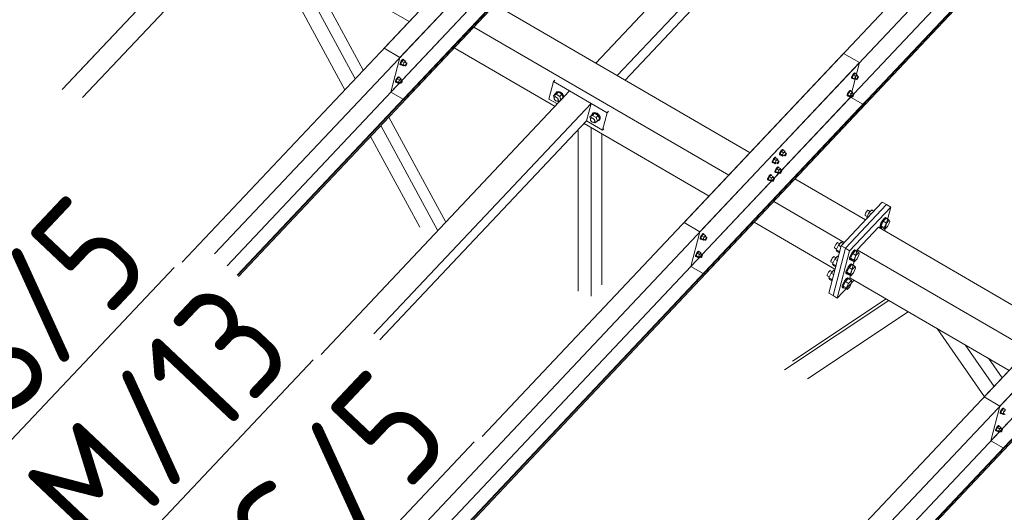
# Model space of a CAD drawing. Header units: millimetres. Extents: x -681 to 506, y -45 to 794.
# Tile 157 of 256: x -126 to -83, y 565 to 586. Entities that reach past the tile are written whole.
import ezdxf

# ---------------------------------------------------------------- set-up
doc = ezdxf.new("R2010")
doc.units = ezdxf.units.MM
doc.header["$LTSCALE"] = 0.6
doc.linetypes.add('XKITLINE00', pattern=[0])
for name, color, linetype, lineweight in [('Bolt', 7, 'Continuous', 0), ('Part', 2, 'Continuous', 0), ('PartMark', 3, 'Continuous', 0)]:
    doc.layers.add(name, color=color, linetype=linetype, lineweight=lineweight)
doc.styles.add('ISOCPEUR', font='ISOCPEUR.TTF')

msp = doc.modelspace()

# ---------------------------------------------------------------- linework, layer by layer
at = {"layer": 'Bolt', "color": 3, "linetype": 'XKITLINE00', "lineweight": 0}
for p, q in [((-109.613, 584.157), (-109.61, 584.193)), ((-109.613, 584.157), (-109.589, 584.144)), ((-109.589, 584.248), (-109.61, 584.193)), ((-109.555, 584.308), (-109.589, 584.248)), ((-109.589, 584.144), (-109.587, 584.179)), ((-109.573, 584.137), (-109.589, 584.144)), ((-109.587, 584.179), (-109.566, 584.234)), ((-109.53, 584.291), (-109.581, 584.185)), ((-109.488, 584.131), (-109.581, 584.185)), ((-109.581, 584.185), (-109.568, 584.147)), ((-109.563, 584.144), (-109.573, 584.137)), ((-109.568, 584.147), (-109.475, 584.093)), ((-109.566, 584.234), (-109.532, 584.294)), ((-109.517, 584.357), (-109.555, 584.308)), ((-109.532, 584.294), (-109.494, 584.343)), ((-109.467, 584.358), (-109.53, 584.291)), ((-109.437, 584.237), (-109.53, 584.291)), ((-109.486, 584.381), (-109.517, 584.357)), ((-109.494, 584.343), (-109.462, 584.368)), ((-109.488, 584.131), (-109.437, 584.237)), ((-109.488, 584.131), (-109.475, 584.093)), ((-109.469, 584.375), (-109.486, 584.381)), ((-109.475, 584.093), (-109.439, 584.131)), ((-109.469, 584.375), (-109.446, 584.361)), ((-109.467, 584.358), (-109.374, 584.304)), ((-109.462, 584.368), (-109.446, 584.361)), ((-109.46, 584.144), (-109.386, 584.101)), ((-109.446, 584.361), (-109.447, 584.346)), ((-109.374, 584.304), (-109.437, 584.237)), ((-109.389, 584.253), (-109.314, 584.21)), ((-109.386, 584.101), (-109.385, 584.119)), ((-109.378, 584.098), (-109.386, 584.101)), ((-109.385, 584.119), (-109.374, 584.146)), ((-109.362, 584.11), (-109.378, 584.098)), ((-109.361, 584.265), (-109.374, 584.304)), ((-109.374, 584.146), (-109.357, 584.176)), ((-109.372, 584.243), (-109.361, 584.265)), ((-109.343, 584.134), (-109.362, 584.11)), ((-109.357, 584.176), (-109.338, 584.201)), ((-109.326, 584.164), (-109.343, 584.134)), ((-109.338, 584.201), (-109.323, 584.213)), ((-109.316, 584.192), (-109.326, 584.164)), ((-109.323, 584.213), (-109.314, 584.21)), ((-109.314, 584.21), (-109.316, 584.192)), ((-109.715, 583.601), (-109.752, 583.552)), ((-109.729, 583.539), (-109.691, 583.587)), ((-109.665, 583.602), (-109.728, 583.535)), ((-109.683, 583.625), (-109.715, 583.601)), ((-109.691, 583.587), (-109.66, 583.612)), ((-109.666, 583.619), (-109.683, 583.625)), ((-109.666, 583.619), (-109.643, 583.606)), ((-109.665, 583.602), (-109.572, 583.548)), ((-109.66, 583.612), (-109.643, 583.606)), ((-109.643, 583.606), (-109.644, 583.59)), ((-90.033, 583.566), (-90.031, 583.602)), ((-90.033, 583.566), (-90.01, 583.553)), ((-90.01, 583.657), (-90.031, 583.602)), ((-89.976, 583.717), (-90.01, 583.657)), ((-90.01, 583.553), (-90.008, 583.588)), ((-90.008, 583.588), (-89.986, 583.644)), ((-89.951, 583.7), (-90.002, 583.595)), ((-89.909, 583.541), (-90.002, 583.595)), ((-90.002, 583.595), (-89.989, 583.556)), ((-89.986, 583.644), (-89.952, 583.704)), ((-89.938, 583.766), (-89.976, 583.717)), ((-89.952, 583.704), (-89.915, 583.752)), ((-89.888, 583.767), (-89.951, 583.7)), ((-89.858, 583.646), (-89.951, 583.7)), ((-89.906, 583.79), (-89.938, 583.766)), ((-89.915, 583.752), (-89.883, 583.777)), ((-89.909, 583.541), (-89.858, 583.646)), ((-89.89, 583.784), (-89.906, 583.79)), ((-89.89, 583.784), (-89.867, 583.771)), ((-89.888, 583.767), (-89.795, 583.713)), ((-89.883, 583.777), (-89.867, 583.771)), ((-89.867, 583.771), (-89.868, 583.755)), ((-89.795, 583.713), (-89.858, 583.646)), ((-89.81, 583.662), (-89.735, 583.619)), ((-89.782, 583.675), (-89.795, 583.713)), ((-89.795, 583.556), (-89.778, 583.586)), ((-89.793, 583.652), (-89.782, 583.675)), ((-89.778, 583.586), (-89.759, 583.61)), ((-89.747, 583.574), (-89.764, 583.544)), ((-89.759, 583.61), (-89.744, 583.622)), ((-89.737, 583.601), (-89.747, 583.574)), ((-89.744, 583.622), (-89.735, 583.619)), ((-89.735, 583.619), (-89.737, 583.601)), ((-109.81, 583.402), (-109.807, 583.437)), ((-109.81, 583.402), (-109.787, 583.388)), ((-109.786, 583.492), (-109.807, 583.437)), ((-109.787, 583.388), (-109.784, 583.424)), ((-109.77, 583.382), (-109.787, 583.388)), ((-109.752, 583.552), (-109.786, 583.492)), ((-109.784, 583.424), (-109.763, 583.479)), ((-109.728, 583.535), (-109.778, 583.43)), ((-109.685, 583.376), (-109.778, 583.43)), ((-109.778, 583.43), (-109.765, 583.392)), ((-109.761, 583.389), (-109.77, 583.382)), ((-109.765, 583.392), (-109.672, 583.338)), ((-109.763, 583.479), (-109.729, 583.539)), ((-109.635, 583.481), (-109.728, 583.535)), ((-109.685, 583.376), (-109.635, 583.481)), ((-109.685, 583.376), (-109.672, 583.338)), ((-109.672, 583.338), (-109.636, 583.376)), ((-109.658, 583.389), (-109.584, 583.345)), ((-109.572, 583.548), (-109.635, 583.481)), ((-109.586, 583.497), (-109.512, 583.454)), ((-109.584, 583.345), (-109.582, 583.363)), ((-109.575, 583.342), (-109.584, 583.345)), ((-109.582, 583.363), (-109.572, 583.391)), ((-109.56, 583.354), (-109.575, 583.342)), ((-109.559, 583.51), (-109.572, 583.548)), ((-109.572, 583.391), (-109.555, 583.421)), ((-109.57, 583.488), (-109.559, 583.51)), ((-109.541, 583.379), (-109.56, 583.354)), ((-109.555, 583.421), (-109.536, 583.445)), ((-109.524, 583.409), (-109.541, 583.379)), ((-109.536, 583.445), (-109.52, 583.457)), ((-109.513, 583.436), (-109.524, 583.409)), ((-109.52, 583.457), (-109.512, 583.454)), ((-109.512, 583.454), (-109.513, 583.436)), ((-89.993, 583.547), (-90.01, 583.553)), ((-89.984, 583.554), (-89.993, 583.547)), ((-89.989, 583.556), (-89.896, 583.503)), ((-89.909, 583.541), (-89.896, 583.503)), ((-89.896, 583.503), (-89.86, 583.541)), ((-89.881, 583.553), (-89.807, 583.51)), ((-89.807, 583.51), (-89.806, 583.528)), ((-89.799, 583.507), (-89.807, 583.51)), ((-89.806, 583.528), (-89.795, 583.556)), ((-89.783, 583.519), (-89.799, 583.507)), ((-89.764, 583.544), (-89.783, 583.519)), ((-102.957, 582.8), (-102.865, 582.898)), ((-102.957, 582.8), (-102.847, 582.867)), ((-102.931, 582.717), (-102.957, 582.8)), ((-102.935, 582.712), (-102.913, 582.742)), ((-102.932, 582.667), (-102.935, 582.712)), ((-102.913, 582.742), (-102.867, 582.791)), ((-102.913, 582.742), (-102.871, 582.75)), ((-102.876, 582.904), (-102.834, 582.96)), ((-102.875, 582.887), (-102.876, 582.904)), ((-102.871, 582.75), (-102.822, 582.733)), ((-102.755, 582.964), (-102.865, 582.898)), ((-102.847, 582.867), (-102.755, 582.964)), ((-102.847, 582.867), (-102.686, 582.773)), ((-102.834, 582.96), (-102.817, 582.979)), ((-102.834, 582.96), (-102.758, 582.975)), ((-102.822, 582.733), (-102.779, 582.696)), ((-102.741, 582.993), (-102.817, 582.979)), ((-102.758, 582.975), (-102.667, 582.944)), ((-102.594, 582.871), (-102.755, 582.964)), ((-102.65, 582.962), (-102.741, 582.993)), ((-102.686, 582.773), (-102.594, 582.871)), ((-102.635, 582.613), (-102.686, 582.773)), ((-102.667, 582.944), (-102.586, 582.875)), ((-102.569, 582.894), (-102.65, 582.962)), ((-102.635, 582.613), (-102.543, 582.711)), ((-102.543, 582.711), (-102.594, 582.871)), ((-102.586, 582.875), (-102.537, 582.788)), ((-102.519, 582.806), (-102.569, 582.894)), ((-102.537, 582.788), (-102.533, 582.718)), ((-102.515, 582.736), (-102.519, 582.806)), ((-90.231, 582.811), (-90.228, 582.846)), ((-90.231, 582.811), (-90.208, 582.797)), ((-90.207, 582.902), (-90.228, 582.846)), ((-90.208, 582.797), (-90.205, 582.833)), ((-90.191, 582.791), (-90.208, 582.797)), ((-90.173, 582.962), (-90.207, 582.902)), ((-90.205, 582.833), (-90.184, 582.888)), ((-90.149, 582.944), (-90.199, 582.839)), ((-90.106, 582.785), (-90.199, 582.839)), ((-90.199, 582.839), (-90.186, 582.801)), ((-90.182, 582.798), (-90.191, 582.791)), ((-90.186, 582.801), (-90.093, 582.747)), ((-90.184, 582.888), (-90.15, 582.948)), ((-90.135, 583.01), (-90.173, 582.962)), ((-90.15, 582.948), (-90.112, 582.997)), ((-90.085, 583.011), (-90.149, 582.944)), ((-90.056, 582.891), (-90.149, 582.944)), ((-90.104, 583.035), (-90.135, 583.01)), ((-90.112, 582.997), (-90.081, 583.021)), ((-90.106, 582.785), (-90.056, 582.891)), ((-90.106, 582.785), (-90.093, 582.747)), ((-90.087, 583.028), (-90.104, 583.035)), ((-90.093, 582.747), (-90.057, 582.785)), ((-90.087, 583.028), (-90.064, 583.015)), ((-90.085, 583.011), (-89.993, 582.958)), ((-90.081, 583.021), (-90.064, 583.015)), ((-90.079, 582.798), (-90.004, 582.755)), ((-90.064, 583.015), (-90.065, 583)), ((-89.993, 582.958), (-90.056, 582.891)), ((-90.007, 582.907), (-89.933, 582.864)), ((-90.004, 582.755), (-90.003, 582.772)), ((-89.996, 582.752), (-90.004, 582.755)), ((-90.003, 582.772), (-89.993, 582.8)), ((-89.98, 582.764), (-89.996, 582.752)), ((-89.98, 582.919), (-89.993, 582.958)), ((-89.993, 582.8), (-89.976, 582.83)), ((-89.99, 582.897), (-89.98, 582.919)), ((-89.962, 582.788), (-89.98, 582.764)), ((-89.976, 582.83), (-89.957, 582.854)), ((-89.945, 582.818), (-89.962, 582.788)), ((-89.957, 582.854), (-89.941, 582.867)), ((-89.934, 582.846), (-89.945, 582.818)), ((-89.941, 582.867), (-89.933, 582.864)), ((-89.933, 582.864), (-89.934, 582.846)), ((-102.906, 582.619), (-102.932, 582.667)), ((-102.862, 582.582), (-102.906, 582.619)), ((-102.813, 582.565), (-102.862, 582.582)), ((-102.771, 582.573), (-102.813, 582.565)), ((-102.786, 582.57), (-102.745, 582.546)), ((-102.779, 582.696), (-102.752, 582.649)), ((-102.771, 582.573), (-102.725, 582.622)), ((-102.749, 582.604), (-102.771, 582.573)), ((-102.752, 582.649), (-102.749, 582.604)), ((-102.745, 582.546), (-102.635, 582.613)), ((-102.609, 582.641), (-102.604, 582.642)), ((-101.377, 581.883), (-101.285, 581.981)), ((-101.377, 581.883), (-101.267, 581.95)), ((-101.351, 581.8), (-101.377, 581.883)), ((-101.333, 581.825), (-101.287, 581.874)), ((-101.296, 581.987), (-101.255, 582.044)), ((-101.295, 581.97), (-101.296, 581.987)), ((-101.175, 582.047), (-101.285, 581.981)), ((-101.267, 581.95), (-101.175, 582.047)), ((-101.267, 581.95), (-101.106, 581.856)), ((-101.255, 582.044), (-101.238, 582.062)), ((-101.255, 582.044), (-101.179, 582.058)), ((-101.161, 582.076), (-101.238, 582.062)), ((-101.179, 582.058), (-101.088, 582.027)), ((-101.014, 581.954), (-101.175, 582.047)), ((-101.07, 582.045), (-101.161, 582.076)), ((-101.106, 581.856), (-101.014, 581.954)), ((-101.055, 581.696), (-101.106, 581.856)), ((-101.088, 582.027), (-101.007, 581.958)), ((-100.989, 581.977), (-101.07, 582.045)), ((-100.963, 581.794), (-101.014, 581.954)), ((-101.007, 581.958), (-100.957, 581.871)), ((-100.94, 581.889), (-100.989, 581.977)), ((-100.957, 581.871), (-100.952, 581.787)), ((-100.935, 581.806), (-100.94, 581.889)), ((-101.355, 581.795), (-101.333, 581.825)), ((-101.353, 581.75), (-101.355, 581.795)), ((-101.326, 581.702), (-101.353, 581.75)), ((-101.333, 581.825), (-101.292, 581.833)), ((-101.282, 581.665), (-101.326, 581.702)), ((-101.292, 581.833), (-101.243, 581.816)), ((-101.233, 581.648), (-101.282, 581.665)), ((-101.243, 581.816), (-101.199, 581.779)), ((-101.192, 581.656), (-101.233, 581.648)), ((-101.207, 581.653), (-101.166, 581.629)), ((-101.199, 581.779), (-101.172, 581.732)), ((-101.192, 581.656), (-101.146, 581.705)), ((-101.17, 581.687), (-101.192, 581.656)), ((-101.172, 581.732), (-101.17, 581.687)), ((-101.166, 581.629), (-101.055, 581.696)), ((-101.055, 581.696), (-100.963, 581.794)), ((-100.994, 581.731), (-101.029, 581.724)), ((-100.952, 581.787), (-100.994, 581.731)), ((-100.994, 581.731), (-100.976, 581.749)), ((-100.976, 581.749), (-100.935, 581.806)), ((-93.16, 580.254), (-93.158, 580.29)), ((-93.16, 580.254), (-93.137, 580.241)), ((-93.137, 580.345), (-93.158, 580.29)), ((-93.103, 580.405), (-93.137, 580.345)), ((-93.137, 580.241), (-93.135, 580.276)), ((-93.12, 580.234), (-93.137, 580.241)), ((-93.135, 580.276), (-93.113, 580.331)), ((-93.078, 580.388), (-93.129, 580.282)), ((-93.036, 580.228), (-93.129, 580.282)), ((-93.129, 580.282), (-93.116, 580.244)), ((-93.111, 580.241), (-93.12, 580.234)), ((-93.116, 580.244), (-93.023, 580.19)), ((-93.113, 580.331), (-93.079, 580.391)), ((-93.065, 580.453), (-93.103, 580.405)), ((-93.079, 580.391), (-93.042, 580.44)), ((-93.015, 580.455), (-93.078, 580.388)), ((-92.985, 580.334), (-93.078, 580.388)), ((-93.034, 580.478), (-93.065, 580.453)), ((-93.042, 580.44), (-93.01, 580.464)), ((-93.036, 580.228), (-92.985, 580.334)), ((-93.036, 580.228), (-93.023, 580.19)), ((-93.017, 580.472), (-93.034, 580.478)), ((-93.023, 580.19), (-92.987, 580.228)), ((-93.017, 580.472), (-92.994, 580.458)), ((-93.015, 580.455), (-92.922, 580.401)), ((-93.01, 580.464), (-92.994, 580.458)), ((-93.008, 580.241), (-92.934, 580.198)), ((-92.994, 580.458), (-92.995, 580.443)), ((-92.922, 580.401), (-92.985, 580.334)), ((-92.937, 580.35), (-92.862, 580.307)), ((-92.934, 580.198), (-92.933, 580.216)), ((-92.926, 580.195), (-92.934, 580.198)), ((-92.933, 580.216), (-92.922, 580.243)), ((-92.91, 580.207), (-92.926, 580.195)), ((-92.909, 580.362), (-92.922, 580.401)), ((-92.922, 580.243), (-92.905, 580.273)), ((-92.92, 580.34), (-92.909, 580.362)), ((-92.891, 580.231), (-92.91, 580.207)), ((-92.905, 580.273), (-92.886, 580.298)), ((-92.874, 580.261), (-92.891, 580.231)), ((-92.886, 580.298), (-92.871, 580.31)), ((-92.864, 580.289), (-92.874, 580.261)), ((-92.871, 580.31), (-92.862, 580.307)), ((-92.862, 580.307), (-92.864, 580.289)), ((-93.477, 579.918), (-93.475, 579.954)), ((-93.477, 579.918), (-93.454, 579.905)), ((-93.454, 580.009), (-93.475, 579.954)), ((-93.42, 580.069), (-93.454, 580.009)), ((-93.454, 579.905), (-93.452, 579.94)), ((-93.438, 579.898), (-93.454, 579.905)), ((-93.452, 579.94), (-93.43, 579.995)), ((-93.395, 580.052), (-93.446, 579.947)), ((-93.353, 579.893), (-93.446, 579.947)), ((-93.446, 579.947), (-93.433, 579.908)), ((-93.428, 579.906), (-93.438, 579.898)), ((-93.433, 579.908), (-93.34, 579.854)), ((-93.43, 579.995), (-93.396, 580.055)), ((-93.382, 580.118), (-93.42, 580.069)), ((-93.396, 580.055), (-93.359, 580.104)), ((-93.332, 580.119), (-93.395, 580.052)), ((-93.302, 579.998), (-93.395, 580.052)), ((-93.351, 580.142), (-93.382, 580.118)), ((-93.359, 580.104), (-93.327, 580.129)), ((-93.353, 579.893), (-93.302, 579.998)), ((-93.353, 579.893), (-93.34, 579.854)), ((-93.334, 580.136), (-93.351, 580.142)), ((-93.34, 579.854), (-93.304, 579.893)), ((-93.334, 580.136), (-93.311, 580.122)), ((-93.332, 580.119), (-93.239, 580.065)), ((-93.327, 580.129), (-93.311, 580.122)), ((-93.325, 579.905), (-93.251, 579.862)), ((-93.311, 580.122), (-93.312, 580.107)), ((-93.239, 580.065), (-93.302, 579.998)), ((-93.231, 579.722), (-93.262, 579.698)), ((-93.254, 580.014), (-93.179, 579.971)), ((-93.251, 579.862), (-93.25, 579.88)), ((-93.243, 579.859), (-93.251, 579.862)), ((-93.25, 579.88), (-93.239, 579.907)), ((-93.227, 579.871), (-93.243, 579.859)), ((-93.226, 580.027), (-93.239, 580.065)), ((-93.239, 579.907), (-93.222, 579.937)), ((-93.237, 580.004), (-93.226, 580.027)), ((-93.214, 579.716), (-93.231, 579.722)), ((-93.208, 579.895), (-93.227, 579.871)), ((-93.222, 579.937), (-93.203, 579.962)), ((-93.191, 579.925), (-93.208, 579.895)), ((-93.203, 579.962), (-93.188, 579.974)), ((-93.181, 579.953), (-93.191, 579.925)), ((-93.188, 579.974), (-93.179, 579.971)), ((-93.179, 579.971), (-93.181, 579.953)), ((-93.617, 579.313), (-93.651, 579.253)), ((-93.593, 579.296), (-93.643, 579.191)), ((-93.628, 579.24), (-93.594, 579.3)), ((-93.579, 579.362), (-93.617, 579.313)), ((-93.594, 579.3), (-93.556, 579.349)), ((-93.53, 579.363), (-93.593, 579.296)), ((-93.5, 579.242), (-93.593, 579.296)), ((-93.548, 579.387), (-93.579, 579.362)), ((-93.556, 579.349), (-93.525, 579.373)), ((-93.531, 579.38), (-93.548, 579.387)), ((-93.531, 579.38), (-93.508, 579.367)), ((-93.53, 579.363), (-93.437, 579.309)), ((-93.525, 579.373), (-93.508, 579.367)), ((-93.508, 579.367), (-93.509, 579.351)), ((-93.437, 579.309), (-93.5, 579.242)), ((-93.424, 579.271), (-93.437, 579.309)), ((-93.358, 579.498), (-93.355, 579.534)), ((-93.358, 579.498), (-93.335, 579.485)), ((-93.334, 579.589), (-93.355, 579.534)), ((-93.335, 579.485), (-93.332, 579.521)), ((-93.318, 579.479), (-93.335, 579.485)), ((-93.3, 579.649), (-93.334, 579.589)), ((-93.332, 579.521), (-93.311, 579.576)), ((-93.276, 579.632), (-93.326, 579.527)), ((-93.233, 579.473), (-93.326, 579.527)), ((-93.326, 579.527), (-93.313, 579.489)), ((-93.309, 579.486), (-93.318, 579.479)), ((-93.313, 579.489), (-93.22, 579.435)), ((-93.311, 579.576), (-93.277, 579.636)), ((-93.262, 579.698), (-93.3, 579.649)), ((-93.277, 579.636), (-93.239, 579.684)), ((-93.213, 579.699), (-93.276, 579.632)), ((-93.183, 579.578), (-93.276, 579.632)), ((-93.239, 579.684), (-93.208, 579.709)), ((-93.233, 579.473), (-93.183, 579.578)), ((-93.233, 579.473), (-93.22, 579.435)), ((-93.22, 579.435), (-93.184, 579.473)), ((-93.214, 579.716), (-93.191, 579.703)), ((-93.213, 579.699), (-93.12, 579.645)), ((-93.208, 579.709), (-93.191, 579.703)), ((-93.206, 579.485), (-93.132, 579.442)), ((-93.191, 579.703), (-93.192, 579.687)), ((-93.12, 579.645), (-93.183, 579.578)), ((-93.134, 579.594), (-93.06, 579.551)), ((-93.132, 579.442), (-93.13, 579.46)), ((-93.123, 579.439), (-93.132, 579.442)), ((-93.13, 579.46), (-93.12, 579.488)), ((-93.107, 579.451), (-93.123, 579.439)), ((-93.107, 579.607), (-93.12, 579.645)), ((-93.12, 579.488), (-93.103, 579.518)), ((-93.117, 579.585), (-93.107, 579.607)), ((-93.089, 579.476), (-93.107, 579.451)), ((-93.103, 579.518), (-93.084, 579.542)), ((-93.072, 579.506), (-93.089, 579.476)), ((-93.084, 579.542), (-93.068, 579.554)), ((-93.061, 579.533), (-93.072, 579.506)), ((-93.068, 579.554), (-93.06, 579.551)), ((-93.06, 579.551), (-93.061, 579.533)), ((-93.675, 579.163), (-93.672, 579.198)), ((-93.675, 579.163), (-93.652, 579.149)), ((-93.651, 579.253), (-93.672, 579.198)), ((-93.652, 579.149), (-93.649, 579.185)), ((-93.635, 579.143), (-93.652, 579.149)), ((-93.649, 579.185), (-93.628, 579.24)), ((-93.55, 579.137), (-93.643, 579.191)), ((-93.643, 579.191), (-93.63, 579.153)), ((-93.626, 579.15), (-93.635, 579.143)), ((-93.63, 579.153), (-93.537, 579.099)), ((-93.55, 579.137), (-93.5, 579.242)), ((-93.55, 579.137), (-93.537, 579.099)), ((-93.537, 579.099), (-93.501, 579.137)), ((-93.523, 579.15), (-93.449, 579.106)), ((-93.451, 579.258), (-93.377, 579.215)), ((-93.449, 579.106), (-93.447, 579.124)), ((-93.44, 579.103), (-93.449, 579.106)), ((-93.447, 579.124), (-93.437, 579.152)), ((-93.425, 579.116), (-93.44, 579.103)), ((-93.437, 579.152), (-93.42, 579.182)), ((-93.434, 579.249), (-93.424, 579.271)), ((-93.406, 579.14), (-93.425, 579.116)), ((-93.42, 579.182), (-93.401, 579.206)), ((-93.389, 579.17), (-93.406, 579.14)), ((-93.401, 579.206), (-93.385, 579.218)), ((-93.378, 579.198), (-93.389, 579.17)), ((-93.385, 579.218), (-93.377, 579.215)), ((-93.377, 579.215), (-93.378, 579.198)), ((-89.446, 577.657), (-89.449, 577.621)), ((-89.449, 577.621), (-89.359, 577.569)), ((-89.425, 577.712), (-89.446, 577.657)), ((-89.391, 577.772), (-89.425, 577.712)), ((-89.353, 577.821), (-89.391, 577.772)), ((-89.376, 577.533), (-89.28, 577.732)), ((-89.322, 577.845), (-89.353, 577.821)), ((-89.305, 577.839), (-89.322, 577.845)), ((-89.305, 577.839), (-89.224, 577.792)), ((-89.161, 577.859), (-89.28, 577.732)), ((-89.28, 577.732), (-89.19, 577.68)), ((-89.161, 577.859), (-89.07, 577.807)), ((-89.363, 577.496), (-89.376, 577.533)), ((-89.376, 577.533), (-89.345, 577.515)), ((-88.797, 577.186), (-88.802, 577.121)), ((-88.759, 577.287), (-88.797, 577.186)), ((-88.765, 577.099), (-88.76, 577.164)), ((-88.76, 577.164), (-88.722, 577.265)), ((-88.696, 577.397), (-88.759, 577.287)), ((-88.658, 577.371), (-88.753, 577.172)), ((-88.753, 577.172), (-88.729, 577.099)), ((-88.753, 577.172), (-88.614, 577.091)), ((-88.722, 577.265), (-88.659, 577.375)), ((-88.627, 577.486), (-88.696, 577.397)), ((-88.659, 577.375), (-88.59, 577.465)), ((-88.538, 577.498), (-88.658, 577.371)), ((-88.658, 577.371), (-88.518, 577.29)), ((-88.57, 577.531), (-88.627, 577.486)), ((-88.614, 577.091), (-88.518, 577.29)), ((-88.59, 577.465), (-88.532, 577.51)), ((-88.539, 577.519), (-88.57, 577.531)), ((-88.539, 577.519), (-88.502, 577.498)), ((-88.538, 577.498), (-88.399, 577.417)), ((-88.532, 577.51), (-88.502, 577.498)), ((-88.518, 577.29), (-88.399, 577.417)), ((-88.502, 577.498), (-88.503, 577.478)), ((-88.374, 577.344), (-88.47, 577.145)), ((-88.399, 577.417), (-88.374, 577.344)), ((-96.547, 576.756), (-96.581, 576.696)), ((-96.522, 576.739), (-96.573, 576.634)), ((-96.558, 576.683), (-96.524, 576.743)), ((-96.509, 576.805), (-96.547, 576.756)), ((-96.524, 576.743), (-96.486, 576.792)), ((-96.459, 576.806), (-96.522, 576.739)), ((-96.429, 576.685), (-96.522, 576.739)), ((-96.478, 576.83), (-96.509, 576.805)), ((-96.486, 576.792), (-96.454, 576.816)), ((-96.461, 576.823), (-96.478, 576.83)), ((-96.461, 576.823), (-96.438, 576.81)), ((-96.459, 576.806), (-96.366, 576.752)), ((-96.454, 576.816), (-96.438, 576.81)), ((-96.438, 576.81), (-96.439, 576.795)), ((-96.366, 576.752), (-96.429, 576.685)), ((-96.353, 576.714), (-96.366, 576.752)), ((-88.802, 577.121), (-88.765, 577.099)), ((-88.735, 577.087), (-88.765, 577.099)), ((-88.724, 577.096), (-88.735, 577.087)), ((-88.729, 577.099), (-88.59, 577.018)), ((-88.59, 577.018), (-88.614, 577.091)), ((-88.47, 577.145), (-88.59, 577.018)), ((-96.604, 576.606), (-96.602, 576.641)), ((-96.604, 576.606), (-96.581, 576.592)), ((-96.581, 576.696), (-96.602, 576.641)), ((-96.581, 576.592), (-96.579, 576.628)), ((-96.565, 576.586), (-96.581, 576.592)), ((-96.579, 576.628), (-96.558, 576.683)), ((-96.48, 576.58), (-96.573, 576.634)), ((-96.573, 576.634), (-96.56, 576.596)), ((-96.555, 576.593), (-96.565, 576.586)), ((-96.56, 576.596), (-96.467, 576.542)), ((-96.48, 576.58), (-96.429, 576.685)), ((-96.48, 576.58), (-96.467, 576.542)), ((-96.467, 576.542), (-96.431, 576.58)), ((-96.452, 576.593), (-96.378, 576.55)), ((-96.381, 576.702), (-96.306, 576.658)), ((-96.378, 576.55), (-96.377, 576.567)), ((-96.37, 576.546), (-96.378, 576.55)), ((-96.377, 576.567), (-96.366, 576.595)), ((-96.354, 576.559), (-96.37, 576.546)), ((-96.366, 576.595), (-96.349, 576.625)), ((-96.364, 576.692), (-96.353, 576.714)), ((-96.335, 576.583), (-96.354, 576.559)), ((-96.349, 576.625), (-96.33, 576.649)), ((-96.318, 576.613), (-96.335, 576.583)), ((-96.33, 576.649), (-96.315, 576.662)), ((-96.308, 576.641), (-96.318, 576.613)), ((-96.315, 576.662), (-96.306, 576.658)), ((-96.306, 576.658), (-96.308, 576.641)), ((-90.751, 576.307), (-90.772, 576.252)), ((-90.717, 576.367), (-90.751, 576.307)), ((-90.679, 576.416), (-90.717, 576.367)), ((-90.606, 576.328), (-90.702, 576.129)), ((-90.647, 576.441), (-90.679, 576.416)), ((-90.631, 576.434), (-90.647, 576.441)), ((-90.631, 576.434), (-90.55, 576.387)), ((-90.486, 576.455), (-90.606, 576.328)), ((-90.606, 576.328), (-90.5, 576.266)), ((-90.486, 576.455), (-90.396, 576.402)), ((-96.802, 575.85), (-96.799, 575.886)), ((-96.778, 575.941), (-96.799, 575.886)), ((-96.744, 576.001), (-96.778, 575.941)), ((-96.776, 575.872), (-96.755, 575.927)), ((-96.72, 575.984), (-96.77, 575.879)), ((-96.677, 575.825), (-96.77, 575.879)), ((-96.77, 575.879), (-96.757, 575.84)), ((-96.755, 575.927), (-96.721, 575.987)), ((-96.706, 576.05), (-96.744, 576.001)), ((-96.721, 575.987), (-96.683, 576.036)), ((-96.657, 576.051), (-96.72, 575.984)), ((-96.627, 575.93), (-96.72, 575.984)), ((-96.675, 576.074), (-96.706, 576.05)), ((-96.683, 576.036), (-96.652, 576.061)), ((-96.677, 575.825), (-96.627, 575.93)), ((-96.658, 576.068), (-96.675, 576.074)), ((-96.658, 576.068), (-96.635, 576.054)), ((-96.657, 576.051), (-96.564, 575.997)), ((-96.652, 576.061), (-96.635, 576.054)), ((-96.635, 576.054), (-96.636, 576.039)), ((-96.564, 575.997), (-96.627, 575.93)), ((-96.578, 575.946), (-96.504, 575.903)), ((-96.551, 575.959), (-96.564, 575.997)), ((-96.561, 575.936), (-96.551, 575.959)), ((-96.547, 575.869), (-96.528, 575.894)), ((-96.528, 575.894), (-96.512, 575.906)), ((-96.505, 575.885), (-96.516, 575.858)), ((-96.512, 575.906), (-96.504, 575.903)), ((-96.504, 575.903), (-96.505, 575.885)), ((-90.772, 576.252), (-90.774, 576.217)), ((-90.774, 576.217), (-90.684, 576.165)), ((-90.702, 576.129), (-90.677, 576.056)), ((-90.702, 576.129), (-90.557, 576.045)), ((-90.677, 576.056), (-90.571, 575.994)), ((-90.084, 575.882), (-90.123, 575.781)), ((-90.022, 575.992), (-90.084, 575.882)), ((-89.984, 575.967), (-90.079, 575.767)), ((-90.047, 575.861), (-89.985, 575.971)), ((-89.953, 576.082), (-90.022, 575.992)), ((-89.985, 575.971), (-89.916, 576.06)), ((-89.864, 576.094), (-89.984, 575.967)), ((-89.984, 575.967), (-89.844, 575.886)), ((-89.895, 576.127), (-89.953, 576.082)), ((-89.94, 575.686), (-89.844, 575.886)), ((-89.916, 576.06), (-89.858, 576.105)), ((-89.865, 576.115), (-89.895, 576.127)), ((-89.865, 576.115), (-89.828, 576.094)), ((-89.864, 576.094), (-89.724, 576.013)), ((-89.858, 576.105), (-89.828, 576.094)), ((-89.844, 575.886), (-89.724, 576.013)), ((-89.828, 576.094), (-89.829, 576.073)), ((-89.7, 575.94), (-89.796, 575.741)), ((-89.724, 576.013), (-89.7, 575.94)), ((-96.802, 575.85), (-96.779, 575.837)), ((-96.779, 575.837), (-96.776, 575.872)), ((-96.762, 575.83), (-96.779, 575.837)), ((-96.753, 575.838), (-96.762, 575.83)), ((-96.757, 575.84), (-96.664, 575.786)), ((-96.677, 575.825), (-96.664, 575.786)), ((-96.664, 575.786), (-96.628, 575.825)), ((-96.65, 575.837), (-96.576, 575.794)), ((-96.576, 575.794), (-96.574, 575.812)), ((-96.567, 575.791), (-96.576, 575.794)), ((-96.574, 575.812), (-96.564, 575.839)), ((-96.552, 575.803), (-96.567, 575.791)), ((-96.564, 575.839), (-96.547, 575.869)), ((-96.533, 575.827), (-96.552, 575.803)), ((-96.516, 575.858), (-96.533, 575.827)), ((-90.93, 575.648), (-90.932, 575.612)), ((-90.932, 575.612), (-90.842, 575.56)), ((-90.909, 575.703), (-90.93, 575.648)), ((-90.875, 575.763), (-90.909, 575.703)), ((-90.837, 575.812), (-90.875, 575.763)), ((-90.764, 575.724), (-90.86, 575.524)), ((-90.86, 575.524), (-90.835, 575.452)), ((-90.86, 575.524), (-90.715, 575.44)), ((-90.805, 575.836), (-90.837, 575.812)), ((-90.835, 575.452), (-90.729, 575.39)), ((-90.789, 575.83), (-90.805, 575.836)), ((-90.789, 575.83), (-90.708, 575.783)), ((-90.644, 575.85), (-90.764, 575.724)), ((-90.764, 575.724), (-90.658, 575.662)), ((-90.644, 575.85), (-90.613, 575.832)), ((-90.111, 575.477), (-90.18, 575.388)), ((-90.143, 575.366), (-90.074, 575.456)), ((-90.022, 575.489), (-90.142, 575.362)), ((-90.123, 575.781), (-90.128, 575.716)), ((-90.128, 575.716), (-90.091, 575.695)), ((-90.053, 575.522), (-90.111, 575.477)), ((-90.091, 575.695), (-90.086, 575.76)), ((-90.06, 575.683), (-90.091, 575.695)), ((-90.086, 575.76), (-90.047, 575.861)), ((-90.079, 575.767), (-90.055, 575.695)), ((-90.079, 575.767), (-89.94, 575.686)), ((-90.074, 575.456), (-90.016, 575.501)), ((-90.049, 575.692), (-90.06, 575.683)), ((-90.055, 575.695), (-89.915, 575.614)), ((-90.023, 575.511), (-90.053, 575.522)), ((-90.023, 575.511), (-89.986, 575.489)), ((-90.022, 575.489), (-89.882, 575.408)), ((-90.016, 575.501), (-89.986, 575.489)), ((-89.986, 575.489), (-89.987, 575.469)), ((-89.915, 575.614), (-89.94, 575.686)), ((-89.796, 575.741), (-89.915, 575.614)), ((-91.088, 575.043), (-91.09, 575.008)), ((-91.067, 575.099), (-91.088, 575.043)), ((-91.033, 575.159), (-91.067, 575.099)), ((-90.995, 575.207), (-91.033, 575.159)), ((-90.922, 575.119), (-91.018, 574.92)), ((-90.963, 575.232), (-90.995, 575.207)), ((-90.947, 575.226), (-90.963, 575.232)), ((-90.947, 575.226), (-90.866, 575.179)), ((-90.802, 575.246), (-90.922, 575.119)), ((-90.922, 575.119), (-90.816, 575.057)), ((-90.802, 575.246), (-90.771, 575.228)), ((-90.281, 575.177), (-90.286, 575.112)), ((-90.286, 575.112), (-90.249, 575.09)), ((-90.242, 575.278), (-90.281, 575.177)), ((-90.249, 575.09), (-90.244, 575.155)), ((-90.218, 575.079), (-90.249, 575.09)), ((-90.244, 575.155), (-90.205, 575.256)), ((-90.18, 575.388), (-90.242, 575.278)), ((-90.142, 575.362), (-90.237, 575.163)), ((-90.237, 575.163), (-90.213, 575.09)), ((-90.237, 575.163), (-90.098, 575.082)), ((-90.207, 575.087), (-90.218, 575.079)), ((-90.213, 575.09), (-90.073, 575.009)), ((-90.205, 575.256), (-90.143, 575.366)), ((-90.142, 575.362), (-90.002, 575.281)), ((-90.098, 575.082), (-90.002, 575.281)), ((-90.073, 575.009), (-90.098, 575.082)), ((-89.953, 575.136), (-90.073, 575.009)), ((-90.002, 575.281), (-89.882, 575.408)), ((-89.858, 575.336), (-89.953, 575.136)), ((-89.882, 575.408), (-89.858, 575.336)), ((-91.09, 575.008), (-91, 574.956)), ((-91.018, 574.92), (-90.993, 574.847)), ((-91.018, 574.92), (-90.873, 574.836)), ((-90.993, 574.847), (-90.887, 574.785)), ((-90.4, 574.674), (-90.439, 574.572)), ((-90.402, 574.551), (-90.363, 574.652)), ((-90.338, 574.784), (-90.4, 574.674)), ((-90.3, 574.758), (-90.395, 574.558)), ((-90.363, 574.652), (-90.301, 574.762)), ((-90.269, 574.873), (-90.338, 574.784)), ((-90.301, 574.762), (-90.232, 574.851)), ((-90.18, 574.885), (-90.3, 574.758)), ((-90.3, 574.758), (-90.16, 574.677)), ((-90.211, 574.918), (-90.269, 574.873)), ((-90.256, 574.477), (-90.16, 574.677)), ((-90.232, 574.851), (-90.174, 574.896)), ((-90.181, 574.906), (-90.211, 574.918)), ((-90.181, 574.906), (-90.144, 574.885)), ((-90.18, 574.885), (-90.04, 574.804)), ((-90.174, 574.896), (-90.144, 574.885)), ((-90.16, 574.677), (-90.04, 574.804)), ((-90.144, 574.885), (-90.145, 574.865)), ((-90.016, 574.731), (-90.111, 574.532)), ((-90.04, 574.804), (-90.016, 574.731)), ((-90.439, 574.572), (-90.444, 574.507)), ((-90.444, 574.507), (-90.407, 574.486)), ((-90.407, 574.486), (-90.402, 574.551)), ((-90.376, 574.474), (-90.407, 574.486)), ((-90.395, 574.558), (-90.371, 574.486)), ((-90.395, 574.558), (-90.256, 574.477)), ((-90.365, 574.483), (-90.376, 574.474)), ((-90.371, 574.486), (-90.231, 574.405)), ((-90.231, 574.405), (-90.256, 574.477)), ((-90.111, 574.532), (-90.231, 574.405)), ((-83.596, 569.054), (-83.594, 569.09)), ((-83.596, 569.054), (-83.573, 569.041)), ((-83.573, 569.145), (-83.594, 569.09)), ((-83.539, 569.205), (-83.573, 569.145)), ((-83.573, 569.041), (-83.571, 569.076)), ((-83.571, 569.076), (-83.549, 569.132)), ((-83.514, 569.188), (-83.565, 569.083)), ((-83.472, 569.029), (-83.565, 569.083)), ((-83.565, 569.083), (-83.552, 569.044)), ((-83.549, 569.132), (-83.515, 569.192)), ((-83.501, 569.254), (-83.539, 569.205)), ((-83.515, 569.192), (-83.478, 569.24)), ((-83.451, 569.255), (-83.514, 569.188)), ((-83.421, 569.134), (-83.514, 569.188)), ((-83.47, 569.278), (-83.501, 569.254)), ((-83.478, 569.24), (-83.446, 569.265)), ((-83.472, 569.029), (-83.421, 569.134)), ((-83.453, 569.272), (-83.47, 569.278)), ((-83.453, 569.272), (-83.43, 569.259)), ((-83.451, 569.255), (-83.358, 569.201)), ((-83.446, 569.265), (-83.43, 569.259)), ((-83.43, 569.259), (-83.431, 569.243)), ((-83.358, 569.201), (-83.421, 569.134)), ((-83.557, 569.035), (-83.573, 569.041)), ((-83.547, 569.042), (-83.557, 569.035)), ((-83.552, 569.044), (-83.459, 568.991)), ((-83.472, 569.029), (-83.459, 568.991)), ((-83.459, 568.991), (-83.423, 569.029)), ((-83.444, 569.041), (-83.37, 568.998)), ((-83.794, 568.299), (-83.791, 568.334)), ((-83.794, 568.299), (-83.771, 568.285)), ((-83.77, 568.39), (-83.791, 568.334)), ((-83.771, 568.285), (-83.768, 568.321)), ((-83.754, 568.279), (-83.771, 568.285)), ((-83.736, 568.45), (-83.77, 568.39)), ((-83.768, 568.321), (-83.747, 568.376)), ((-83.712, 568.433), (-83.762, 568.327)), ((-83.669, 568.273), (-83.762, 568.327)), ((-83.762, 568.327), (-83.749, 568.289)), ((-83.745, 568.286), (-83.754, 568.279)), ((-83.749, 568.289), (-83.656, 568.235)), ((-83.747, 568.376), (-83.713, 568.436)), ((-83.698, 568.498), (-83.736, 568.45)), ((-83.713, 568.436), (-83.675, 568.485)), ((-83.649, 568.499), (-83.712, 568.433)), ((-83.619, 568.379), (-83.712, 568.433)), ((-83.667, 568.523), (-83.698, 568.498)), ((-83.675, 568.485), (-83.644, 568.509)), ((-83.669, 568.273), (-83.619, 568.379)), ((-83.669, 568.273), (-83.656, 568.235)), ((-83.65, 568.516), (-83.667, 568.523)), ((-83.656, 568.235), (-83.62, 568.273)), ((-83.65, 568.516), (-83.627, 568.503)), ((-83.649, 568.499), (-83.556, 568.446)), ((-83.644, 568.509), (-83.627, 568.503)), ((-83.642, 568.286), (-83.568, 568.243)), ((-83.627, 568.503), (-83.628, 568.488)), ((-83.556, 568.446), (-83.619, 568.379)), ((-83.57, 568.395), (-83.496, 568.352)), ((-83.568, 568.243), (-83.566, 568.261)), ((-83.559, 568.24), (-83.568, 568.243)), ((-83.566, 568.261), (-83.556, 568.288)), ((-83.544, 568.252), (-83.559, 568.24)), ((-83.543, 568.407), (-83.556, 568.446)), ((-83.556, 568.288), (-83.539, 568.318)), ((-83.553, 568.385), (-83.543, 568.407)), ((-83.525, 568.276), (-83.544, 568.252)), ((-83.539, 568.318), (-83.52, 568.342)), ((-83.508, 568.306), (-83.525, 568.276)), ((-83.52, 568.342), (-83.504, 568.355)), ((-83.497, 568.334), (-83.508, 568.306)), ((-83.504, 568.355), (-83.496, 568.352)), ((-83.496, 568.352), (-83.497, 568.334))]:
    msp.add_line(p, q, dxfattribs=at)
at = {"layer": 'Part', "color": 2, "linetype": 'XKITLINE00', "lineweight": 0}
for p, q in [((-96.607, 576.909), (-57.411, 618.429)), ((-57.802, 616.933), (-96.998, 575.413)), ((-96.407, 575.053), (-57.211, 616.573)), ((-57.2, 616.697), (-96.396, 575.177)), ((-57.181, 616.686), (-96.378, 575.166)), ((-83.599, 569.358), (-44.403, 610.878)), ((-44.794, 609.382), (-83.99, 567.862)), ((-94.635, 601.455), (-110.302, 584.86)), ((-109.615, 584.46), (-95.001, 599.941)), ((-94.461, 599.431), (-110.006, 582.964)), ((-109.415, 582.604), (-93.969, 598.966)), ((-94.025, 599.019), (-109.404, 582.728)), ((-94.01, 599.005), (-109.386, 582.718)), ((-86.337, 598.35), (-100.19, 583.676)), ((-99.856, 583.483), (-86.064, 598.092)), ((-90.386, 595.584), (-101.119, 584.215)), ((-81.627, 593.904), (-97.294, 577.308)), ((-120.275, 592.431), (-109.216, 586.011)), ((-103.386, 592.187), (-119.053, 575.591)), ((-117.648, 575.951), (-102.698, 591.787)), ((-103.089, 590.292), (-117.108, 575.441)), ((-102.487, 590.055), (-116.672, 575.029)), ((-102.469, 590.045), (-116.657, 575.015)), ((-116.616, 574.976), (-102.498, 589.931)), ((-111.997, 583.065), (-115.62, 589.729)), ((-111.55, 583.538), (-114.592, 589.132)), ((-124.265, 583.071), (-119.108, 588.532)), ((-123.804, 583.56), (-119.108, 588.532)), ((-111.204, 583.905), (-113.795, 588.67)), ((-123.371, 582.723), (-118.461, 587.922)), ((-105.496, 586.756), (-94.436, 580.336)), ((-68.619, 586.353), (-84.286, 569.757)), ((-106.418, 585.779), (-95.358, 579.359)), ((-110.302, 584.86), (-109.615, 584.46)), ((-107.267, 584.88), (-102.89, 582.339)), ((-109.615, 584.46), (-110.006, 582.964)), ((-90.377, 584.635), (-106.044, 568.04)), ((-90.377, 584.635), (-89.69, 584.236)), ((-128.886, 542.716), (-89.69, 584.236)), ((-89.69, 584.236), (-90.081, 582.74)), ((-103.157, 582.66), (-102.959, 583.416)), ((-102.902, 583.477), (-102.959, 583.416)), ((-102.959, 583.416), (-102.258, 583.009)), ((-90.081, 582.74), (-129.277, 541.22)), ((-102.257, 583.009), (-113.033, 571.594)), ((-110.006, 582.964), (-109.473, 582.655)), ((-109.386, 582.718), (-109.415, 582.604)), ((-109.404, 582.728), (-109.386, 582.718)), ((-101.328, 582.47), (-102.257, 583.009)), ((-89.548, 582.431), (-90.081, 582.74)), ((-128.686, 540.86), (-89.49, 582.38)), ((-89.479, 582.504), (-128.675, 540.984)), ((-89.461, 582.493), (-128.657, 540.973)), ((-101.328, 582.47), (-110.754, 572.485)), ((-103.157, 582.66), (-102.788, 582.447)), ((-101.526, 581.714), (-101.328, 582.47)), ((-101.328, 582.469), (-100.637, 582.068)), ((-89.49, 582.38), (-89.461, 582.493)), ((-89.461, 582.493), (-89.479, 582.504)), ((-107.625, 577.323), (-110.102, 581.877)), ((-100.637, 582.068), (-100.834, 581.312)), ((-100.579, 582.128), (-100.637, 582.068)), ((-110.481, 572.228), (-101.526, 581.714)), ((-107.971, 576.957), (-110.448, 581.511)), ((-101.628, 581.606), (-96.207, 578.46)), ((-101.526, 581.714), (-100.834, 581.312)), ((-101.321, 574.122), (-101.321, 581.428)), ((-108.756, 577.106), (-110.894, 581.038)), ((-101.891, 574.345), (-101.891, 581.327)), ((-100.86, 574.611), (-100.86, 581.161)), ((-100.834, 581.312), (-100.777, 581.373)), ((-92.488, 579.205), (-89.427, 577.428)), ((-93.41, 578.228), (-90.35, 576.451)), ((-88.703, 578.196), (-90.49, 576.303)), ((-88.517, 578.088), (-90.304, 576.195)), ((-88.517, 578.088), (-90.304, 576.195)), ((-88.703, 578.196), (-88.517, 578.088)), ((-88.517, 578.088), (-88.331, 577.98)), ((-88.331, 577.98), (-90.118, 576.087)), ((-88.331, 577.98), (-88.601, 576.949)), ((-97.294, 577.308), (-96.607, 576.909)), ((-94.259, 577.329), (-90.754, 575.294)), ((-96.607, 576.909), (-96.998, 575.413)), ((-77.369, 577.084), (-93.036, 560.488)), ((-89.795, 576.129), (-88.872, 577.106)), ((-88.872, 577.106), (-81.428, 572.785)), ((-115.878, 535.165), (-76.682, 576.685)), ((-91.025, 574.256), (-90.49, 576.303)), ((-90.304, 576.195), (-90.839, 574.148)), ((-90.839, 574.148), (-90.304, 576.195)), ((-90.118, 576.087), (-90.653, 574.04)), ((-90.49, 576.303), (-90.304, 576.195)), ((-90.304, 576.195), (-90.118, 576.087)), ((-90.111, 574.92), (-89.795, 576.129)), ((-89.795, 576.129), (-82.35, 571.808)), ((-77.073, 575.189), (-116.269, 533.669)), ((-96.998, 575.413), (-96.465, 575.104)), ((-96.378, 575.166), (-96.407, 575.053)), ((-96.396, 575.177), (-96.378, 575.166)), ((-115.678, 533.309), (-76.482, 574.829)), ((-76.471, 574.953), (-115.667, 533.433)), ((-76.453, 574.942), (-115.649, 533.422)), ((-90.653, 574.04), (-89.924, 574.812)), ((-90.111, 574.92), (-83.199, 570.908)), ((-91.025, 574.256), (-90.839, 574.148)), ((-92.941, 570.937), (-88.423, 573.941)), ((-92.595, 571.303), (-88.533, 574.005)), ((-90.839, 574.148), (-90.653, 574.04)), ((-91.944, 570.548), (-87.579, 573.451)), ((-84.277, 569.767), (-86.319, 572.72)), ((-83.857, 570.212), (-85.103, 572.013)), ((-83.511, 570.579), (-84.101, 571.432)), ((-84.286, 569.757), (-83.599, 569.358)), ((-83.599, 569.358), (-83.99, 567.862)), ((-83.99, 567.862), (-83.457, 567.553))]:
    msp.add_line(p, q, dxfattribs=at)
at = {"layer": 'PartMark', "color": 1, "linetype": 'XKITLINE00', "lineweight": 0}
for p, q in [((-126.713, 567.622), (-119.4, 575.369)), ((-122.464, 561.751), (-113.381, 571.372)), ((-113.705, 560.071), (-106.392, 567.817))]:
    msp.add_line(p, q, dxfattribs=at)

# ---------------------------------------------------------------- texts
at = {"layer": 'PartMark', "color": 1, "style": 'ISOCPEUR', "width": 0.85}
for s, p in [('S/5', (-126.737, 568.47)), ('M/13', (-122.488, 562.599)), ('S/5', (-113.729, 560.919))]:
    msp.add_text(s, height=5, rotation=46.6502, dxfattribs=at).set_placement(p)

doc.saveas('drawing.dxf')
